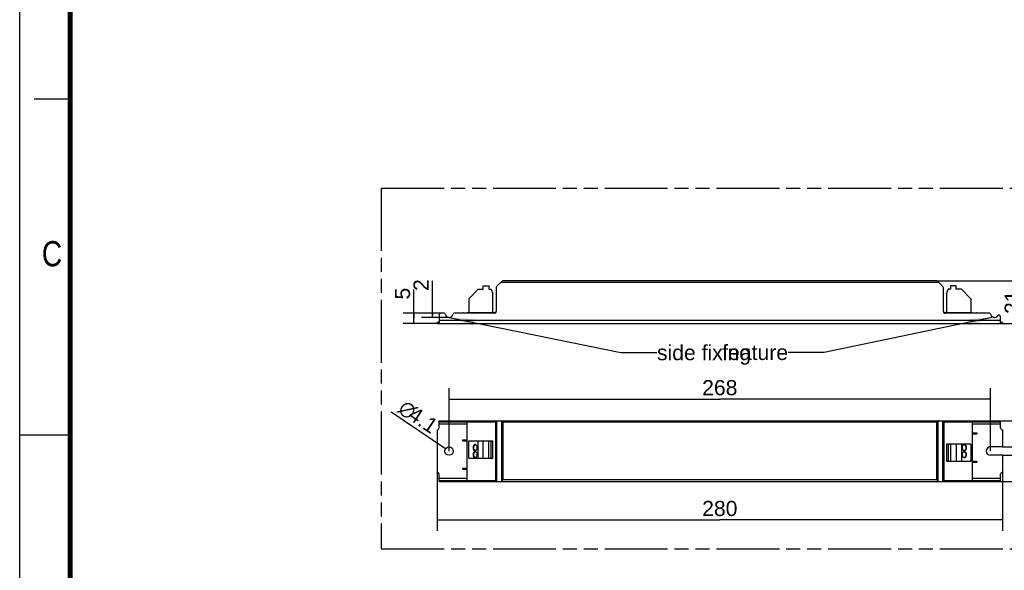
# Model space of a CAD drawing. Header units: millimetres. Extents: x 0 to 210, y 0 to 297.
# Tile 2 of 4: x 0 to 136, y 130 to 206. Entities that reach past the tile are written whole.
import ezdxf
from ezdxf.enums import TextEntityAlignment as Align

# ---------------------------------------------------------------- set-up
doc = ezdxf.new("R2010")
doc.units = ezdxf.units.MM
doc.header["$LTSCALE"] = 19.36
doc.linetypes.add('PHANTOM', pattern=[0.8, 0.45, -0.05, 0.1, -0.05, 0.1, -0.05])
doc.layers.get('0').update_dxf_attribs({"linetype": 'CONTINUOUS'})
for name, color, linetype in [('DEFAULT_3', 7, 'PHANTOM'), ('Z_DIM_2D', 7, 'CONTINUOUS'), ('Z_NOTICE', 7, 'CONTINUOUS')]:
    doc.layers.add(name, color=color, linetype=linetype)
doc.styles.get("Standard").update_dxf_attribs({"font": 'txt', "width": 0.7})
doc.styles.add('TEXTSTYLE_2', font='txt', dxfattribs={"width": 0.75})
doc.styles.add('TEXTSTYLE_3', font='helveticaneueltw1g-ltcn.otf')
doc.styles.add('TEXTSTYLE_4', font='gdt', dxfattribs={"width": 0.7})
doc.dimstyles.new('DIMSTYLE_1', dxfattribs={"dimtxt": 2.1, "dimasz": 3.5, "dimexe": 1.5, "dimexo": 0, "dimgap": 0.525, "dimtad": 1, "dimdec": 3, "dimlfac": 3.571429, "dimdsep": 46, "dimtxsty": 'TEXTSTYLE_3', "dimblk": '_FILLED', "dimblk1": '_FILLED', "dimblk2": '_FILLED', "dimcen": 0.09, "dimclrt": 5, "dimadec": 0, "dimazin": 0, "dimtp": 0.5, "dimtm": 0.5, "dimtfac": 1, "dimtdec": 3, "dimtofl": 0, "dimtmove": 0, "dimatfit": 3, "dimldrblk": '_FILLED', "dimfxl": 0, "dimtolj": 1, "dimarcsym": 0})
doc.dimstyles.new('DIMSTYLE_2', dxfattribs={"dimtxt": 2.1, "dimasz": 3.5, "dimexe": 1.5, "dimexo": 0, "dimgap": 0.525, "dimtad": 1, "dimdec": 3, "dimlfac": 3.571429, "dimdsep": 46, "dimtxsty": 'TEXTSTYLE_3', "dimblk": '_FILLED', "dimblk1": '_FILLED', "dimblk2": '_FILLED', "dimcen": 0.09, "dimclrt": 5, "dimadec": 0, "dimazin": 0, "dimtp": 0.2, "dimtm": 0.2, "dimtfac": 1, "dimtdec": 3, "dimtofl": 0, "dimtmove": 0, "dimatfit": 3, "dimldrblk": '_FILLED', "dimfxl": 0, "dimtolj": 1, "dimarcsym": 0})
doc.dimstyles.new('DIMSTYLE_3', dxfattribs={"dimtxt": 2.1, "dimasz": 3.5, "dimexe": 1.5, "dimexo": 0, "dimgap": 0.525, "dimtad": 1, "dimdec": 3, "dimlfac": 3.571429, "dimdsep": 46, "dimtxsty": 'TEXTSTYLE_3', "dimblk": '_FILLED', "dimblk1": '_FILLED', "dimblk2": '_FILLED', "dimcen": 0.09, "dimclrt": 5, "dimadec": 0, "dimazin": 0, "dimtp": 0.1, "dimtm": 0.1, "dimtfac": 1, "dimtdec": 3, "dimtofl": 0, "dimtmove": 0, "dimatfit": 3, "dimldrblk": '_FILLED', "dimfxl": 0, "dimtolj": 1, "dimarcsym": 0})
doc.dimstyles.new('DIMSTYLE_4', dxfattribs={"dimtxt": 2.1, "dimasz": 3.5, "dimexe": 1.5, "dimexo": 0, "dimtad": 1, "dimdec": 3, "dimlfac": 3.571429, "dimdsep": 46, "dimtxsty": 'TEXTSTYLE_3', "dimblk": '_FILLED', "dimblk1": '_FILLED', "dimblk2": '_FILLED', "dimcen": 0.09, "dimclrt": 5, "dimadec": 0, "dimazin": 0, "dimtp": 0.1, "dimtm": 0.1, "dimtfac": 1, "dimtdec": 3, "dimtofl": 0, "dimtmove": 0, "dimatfit": 3, "dimldrblk": '_FILLED', "dimfxl": 0, "dimtolj": 1, "dimarcsym": 0})
doc.dimstyles.get("Standard").update_dxf_attribs({"dimtxt": 3.5, "dimasz": 3.5, "dimexe": 1.5, "dimexo": 0, "dimtad": 1, "dimdec": 3, "dimdsep": 46, "dimtxsty": 'Standard', "dimblk": '_FILLED', "dimblk1": '_FILLED', "dimblk2": '_FILLED', "dimcen": 0.09, "dimclrt": 5, "dimadec": 0, "dimazin": 0, "dimtol": 1, "dimtp": 0.001, "dimtm": 0.001, "dimtfac": 1, "dimtdec": 3, "dimtofl": 0, "dimtmove": 0, "dimatfit": 3, "dimldrblk": '_FILLED', "dimfxl": 0, "dimtolj": 1, "dimarcsym": 0})

# ---------------------------------------------------------------- blocks, each defined once
blk = doc.blocks.new('*D2')
at = {"layer": 'Z_DIM_2D', "color": 2, "linetype": 'Continuous'}
for p, q in [((57.85, 143.29), (57.85, 135.2)), ((136.25, 143.29), (136.25, 135.2)), ((57.85, 136.7), (97.05, 136.7)), ((136.25, 136.7), (97.05, 136.7))]:
    blk.add_line(p, q, dxfattribs=at)
at = {"layer": 'Z_DIM_2D', "color": 5, "linetype": 'Continuous', "style": 'TEXTSTYLE_3'}
blk.add_text('280', height=2.1, dxfattribs=at).set_placement((97.05, 137.23), align=Align.CENTER)
blk = doc.blocks.new('_FILLED')
at = {"color": 0, "linetype": 'ByBlock'}
blk.add_solid([(0, 0), (-1, 0.125), (-1, -0.125)], dxfattribs=at)
blk = doc.blocks.new('_NONE')
blk = doc.blocks.new('*D3')
at = {"layer": 'Z_DIM_2D', "color": 2, "linetype": 'Continuous'}
for p, q in [((135.57, 150.43), (146.49, 150.43)), ((144.99, 150.43), (144.99, 146.23)), ((144.99, 142.03), (144.99, 146.23)), ((135.57, 142.03), (146.49, 142.03))]:
    blk.add_line(p, q, dxfattribs=at)
at = {"layer": 'Z_DIM_2D', "color": 5, "linetype": 'Continuous', "style": 'TEXTSTYLE_3'}
blk.add_text('30', height=2.1, rotation=90, dxfattribs=at).set_placement((144.46, 146.23), align=Align.CENTER)
blk = doc.blocks.new('*D4')
at = {"layer": 'Z_DIM_2D', "color": 2, "linetype": 'Continuous'}
for p, q in [((127.12, 169.8), (140.67, 169.8)), ((139.17, 169.8), (139.17, 166.86)), ((139.17, 163.92), (139.17, 166.86)), ((135.97, 163.92), (140.67, 163.92))]:
    blk.add_line(p, q, dxfattribs=at)
at = {"layer": 'Z_DIM_2D', "color": 5, "linetype": 'Continuous', "style": 'TEXTSTYLE_3'}
blk.add_text('21', height=2.1, rotation=90, dxfattribs=at).set_placement((138.64, 166.86), align=Align.CENTER)
blk = doc.blocks.new('*D5')
at = {"layer": 'Z_DIM_2D', "color": 2, "linetype": 'Continuous'}
for p, q in [((59.53, 146.23), (59.53, 154.94)), ((134.57, 146.23), (134.57, 154.94)), ((59.53, 153.44), (97.05, 153.44)), ((134.57, 153.44), (97.05, 153.44))]:
    blk.add_line(p, q, dxfattribs=at)
at = {"layer": 'Z_DIM_2D', "color": 5, "linetype": 'Continuous', "style": 'TEXTSTYLE_3'}
blk.add_text('268', height=2.1, dxfattribs=at).set_placement((97.05, 153.97), align=Align.CENTER)
blk = doc.blocks.new('*D6')
at = {"layer": 'Z_DIM_2D', "color": 2, "linetype": 'Continuous'}
for p, q in [((136.25, 146.8), (142.03, 146.8)), ((140.53, 146.8), (140.53, 146.23)), ((140.53, 145.65), (140.53, 146.23)), ((140.53, 146.23), (140.53, 137.47)), ((136.25, 145.65), (142.03, 145.65))]:
    blk.add_line(p, q, dxfattribs=at)
at = {"layer": 'Z_DIM_2D', "color": 5, "linetype": 'Continuous', "style": 'TEXTSTYLE_3'}
blk.add_text('4.1', height=2.1, rotation=90, dxfattribs=at).set_placement((140, 140.99), align=Align.RIGHT)
blk = doc.blocks.new('*D7')
at = {"layer": 'Z_DIM_2D', "color": 2, "linetype": 'Continuous'}
blk.add_line((59.05, 146.55), (51.49, 151.62), dxfattribs=at)
at = {"layer": 'Z_DIM_2D', "color": 5, "linetype": 'Continuous'}
for s, style, p in [('n', 'TEXTSTYLE_4', (54.11, 150.5)), ('4.1', 'TEXTSTYLE_3', (57.04, 148.53))]:
    blk.add_text(s, height=2.1, rotation=-33.8502, dxfattribs=dict(at, style=style)).set_placement(p, align=Align.RIGHT)
blk = doc.blocks.new('*D8')
at = {"layer": 'Z_DIM_2D', "color": 2, "linetype": 'Continuous'}
for p, q in [((54.64, 164.62), (54.64, 168.64)), ((58.41, 165.32), (53.14, 165.32)), ((54.64, 165.32), (54.64, 164.62)), ((58.13, 163.92), (53.14, 163.92)), ((54.64, 163.92), (54.64, 164.62))]:
    blk.add_line(p, q, dxfattribs=at)
at = {"layer": 'Z_DIM_2D', "color": 5, "linetype": 'Continuous', "style": 'TEXTSTYLE_3'}
blk.add_text('5', height=2.1, rotation=90, dxfattribs=at).set_placement((54.11, 167.23))
blk = doc.blocks.new('*D9')
at = {"layer": 'Z_DIM_2D', "color": 2, "linetype": 'Continuous'}
for p, q in [((57.22, 165.04), (57.22, 169.83)), ((58.63, 165.32), (55.72, 165.32)), ((57.22, 165.32), (57.22, 165.04)), ((59.53, 164.76), (55.72, 164.76)), ((57.22, 164.76), (57.22, 165.04))]:
    blk.add_line(p, q, dxfattribs=at)
at = {"layer": 'Z_DIM_2D', "color": 5, "linetype": 'Continuous', "style": 'TEXTSTYLE_3'}
blk.add_text('2', height=2.1, rotation=90, dxfattribs=at).set_placement((56.69, 168.42))

msp = doc.modelspace()

# ---------------------------------------------------------------- linework, layer by layer
at = {"color": 2, "linetype": 'Continuous'}
for p, q in [((0, 0), (0, 297)), ((7, 195), (2, 195)), ((0, 148.5), (7, 148.5))]:
    msp.add_line(p, q, dxfattribs=at)
at = {"color": 7, "linetype": 'Continuous'}
for p, q in [((66.11106, 169.01603), (66.83625, 169.74121)), ((127.12447, 169.79862), (66.97484, 169.79862)), ((127.26306, 169.74121), (127.98825, 169.01603)), ((62.24566, 167.34918), (63.56166, 168.66518)), ((63.56166, 168.66518), (64.26166, 168.66518)), ((64.26166, 168.66518), (64.26166, 169.11318)), ((64.26166, 169.11318), (65.04566, 169.11318)), ((65.04566, 169.11318), (65.04566, 168.66518)), ((65.04566, 168.66518), (65.37126, 168.66518)), ((65.37126, 168.66518), (65.60566, 168.02118)), ((65.60566, 165.44462), (65.60566, 168.02118)), ((66.05366, 168.87743), (66.05366, 165.59862)), ((128.04566, 165.59862), (128.04566, 168.87743)), ((128.49366, 168.02118), (128.72805, 168.66518)), ((128.49366, 168.02118), (128.49366, 165.44462)), ((129.05366, 168.66518), (128.72805, 168.66518)), ((129.83766, 169.11318), (129.05366, 169.11318)), ((129.05366, 169.11318), (129.05366, 168.66518)), ((129.83766, 168.66518), (129.83766, 169.11318)), ((130.53766, 168.66518), (129.83766, 168.66518)), ((130.53766, 168.66518), (131.85366, 167.34918)), ((62.24566, 167.34918), (62.24566, 165.44462)), ((131.85366, 167.34918), (131.85366, 165.44462)), ((58.8438, 165.31862), (58.40966, 165.31862)), ((65.77366, 165.31862), (60.21543, 165.31862)), ((61.41966, 165.34662), (61.41966, 165.31862)), ((61.47566, 165.40262), (62.04966, 165.40262)), ((62.04966, 165.44462), (62.04966, 165.31862)), ((62.04966, 165.44462), (66.0075, 165.44462)), ((128.09181, 165.44462), (132.04966, 165.44462)), ((134.44388, 165.31862), (128.32566, 165.31862)), ((132.04966, 165.44462), (132.04966, 165.31862)), ((132.04966, 165.40262), (132.62366, 165.40262)), ((132.67966, 165.31862), (132.67966, 165.34662)), ((57.84966, 163.91862), (57.84966, 164.05862)), ((58.12966, 164.05862), (57.84966, 164.05862)), ((57.84966, 163.91862), (136.24966, 163.91862)), ((58.12966, 165.03862), (58.12966, 163.91862)), ((135.96966, 163.91862), (135.96966, 164.83366)), ((136.24966, 164.05862), (135.96966, 164.05862)), ((136.24966, 164.05862), (136.24966, 163.91862)), ((58.12966, 149.44869), (58.12966, 150.42869)), ((58.12966, 150.42869), (135.96966, 150.42869)), ((58.12966, 150.28869), (66.0075, 150.28869)), ((58.98086, 150.28869), (58.98097, 150.42869)), ((60.07845, 150.42869), (60.07834, 150.28869)), ((62.04966, 142.16869), (62.04966, 150.28869)), ((66.0075, 142.16869), (66.0075, 150.28869)), ((66.05366, 142.02869), (66.05366, 150.42869)), ((66.97484, 150.23269), (66.83625, 150.37128)), ((127.26306, 150.37128), (127.12447, 150.23269)), ((128.04566, 150.42869), (128.04566, 142.02869)), ((128.09181, 150.28869), (135.96966, 150.28869)), ((128.09181, 150.28869), (128.09181, 142.16869)), ((132.04966, 150.28869), (132.04966, 142.16869)), ((134.58086, 150.28869), (134.58097, 150.42869)), ((135.56862, 150.28869), (135.56862, 150.42869)), ((135.96966, 149.44869), (135.96966, 150.42869)), ((57.84966, 149.16869), (57.84966, 146.80269)), ((136.24966, 149.16869), (136.24966, 146.80269)), ((61.41966, 147.62869), (61.41966, 147.76869)), ((61.41966, 147.76869), (62.04966, 147.76869)), ((61.41966, 147.62869), (62.04966, 147.62869)), ((62.24566, 145.24869), (62.24566, 147.62869)), ((62.24566, 147.62869), (65.60566, 147.62869)), ((63.56166, 145.24869), (63.56166, 147.62869)), ((64.26166, 145.24869), (64.26166, 147.62869)), ((65.04566, 145.24869), (65.04566, 147.62869)), ((65.37126, 145.24869), (65.37126, 147.62869)), ((65.60566, 145.24869), (65.60566, 147.62869)), ((132.04966, 148.74869), (132.67966, 148.74869)), ((132.04966, 148.60869), (132.67966, 148.60869)), ((132.67966, 148.74869), (132.67966, 148.60869)), ((57.84966, 146.80269), (57.87766, 146.80269)), ((57.93366, 145.71069), (57.93366, 146.74669)), ((131.85366, 147.20869), (128.49366, 147.20869)), ((128.49366, 147.20869), (128.49366, 144.82869)), ((128.72805, 147.20869), (128.72805, 144.82869)), ((129.05366, 147.20869), (129.05366, 144.82869)), ((129.83766, 147.20869), (129.83766, 144.82869)), ((130.53766, 147.20869), (130.53766, 144.82869)), ((131.85366, 147.20869), (131.85366, 144.82869)), ((136.24966, 146.80269), (134.56966, 146.80269)), ((57.84966, 145.65469), (57.84966, 143.28869)), ((57.84966, 145.65469), (57.87766, 145.65469)), ((62.24566, 145.24869), (65.60566, 145.24869)), ((128.49366, 144.82869), (131.85366, 144.82869)), ((132.04966, 144.82869), (132.67966, 144.82869)), ((132.04966, 144.68869), (132.67966, 144.68869)), ((132.67966, 144.82869), (132.67966, 144.68869)), ((136.24966, 145.65469), (134.56966, 145.65469)), ((136.24966, 145.65469), (136.24966, 143.28869)), ((61.41966, 143.70869), (61.41966, 143.84869)), ((61.41966, 143.84869), (62.04966, 143.84869)), ((61.41966, 143.70869), (62.04966, 143.70869)), ((58.12966, 142.02869), (58.12966, 143.00869)), ((58.12966, 142.16869), (66.0075, 142.16869)), ((58.12966, 142.02869), (135.96966, 142.02869)), ((58.98086, 142.02869), (58.98097, 142.16869)), ((60.07845, 142.16869), (60.07834, 142.02869)), ((66.97484, 142.22469), (66.83625, 142.0861)), ((127.12447, 142.22469), (127.26306, 142.0861)), ((128.09181, 142.16869), (135.96966, 142.16869)), ((134.58086, 142.02869), (134.58097, 142.16869)), ((135.56862, 142.02869), (135.56862, 142.16869)), ((135.96966, 142.02869), (135.96966, 143.00869))]:
    msp.add_line(p, q, dxfattribs=at)
at = {"color": 9, "linetype": 'Continuous'}
for p, q in [((127.40166, 169.60262), (66.69766, 169.60262)), ((58.12966, 164.36662), (135.96966, 164.36662)), ((58.40966, 150.42869), (58.40966, 150.28869)), ((58.84396, 150.42869), (58.8438, 150.28869)), ((60.21544, 150.28869), (60.21544, 150.42869)), ((65.77366, 150.28869), (65.77366, 150.42869)), ((66.11106, 150.42869), (66.11106, 142.02869)), ((66.83625, 142.0861), (66.83625, 150.37128)), ((66.97484, 150.23269), (66.97484, 142.22469)), ((127.12447, 150.23269), (66.97484, 150.23269)), ((127.12447, 142.22469), (127.12447, 150.23269)), ((127.26306, 150.37128), (127.26306, 142.0861)), ((127.98825, 142.02869), (127.98825, 150.42869)), ((128.32566, 150.42869), (128.32566, 150.28869)), ((134.44388, 150.42869), (134.44388, 150.28869)), ((62.04966, 149.98069), (58.12966, 149.98069)), ((135.96966, 149.98069), (132.04966, 149.98069)), ((61.47566, 147.76869), (61.47566, 147.62869)), ((132.62366, 148.60869), (132.62366, 148.74869)), ((132.62366, 144.68869), (132.62366, 144.82869)), ((61.47566, 143.84869), (61.47566, 143.70869)), ((58.12966, 142.47669), (62.04966, 142.47669)), ((58.40966, 142.16869), (58.40966, 142.02869)), ((58.84396, 142.16869), (58.8438, 142.02869)), ((60.21543, 142.02869), (60.21543, 142.16869)), ((65.77366, 142.02869), (65.77366, 142.16869)), ((127.12447, 142.22469), (66.97484, 142.22469)), ((128.32566, 142.16869), (128.32566, 142.02869)), ((132.04966, 142.47669), (135.96966, 142.47669)), ((134.44388, 142.16869), (134.44388, 142.02869))]:
    msp.add_line(p, q, dxfattribs=at)
at = {"color": 7, "linetype": 'Continuous', "const_width": 0.7}
msp.add_lwpolyline([(7, 7), (7, 290)], dxfattribs=at)
at = {"color": 7, "linetype": 'Continuous'}
msp.add_circle((59.52966, 146.22869), 0.574, dxfattribs=at)
for centre, radius, start, end in [((66.97484, 169.60262), 0.196, 90, 135.0000001), ((127.12447, 169.60262), 0.196, 45, 90), ((66.24966, 168.87743), 0.196, 135, 180), ((127.84966, 168.87743), 0.196, 0, 45), ((58.40966, 165.03862), 0.28, 90, 180), ((58.8438, 165.17862), 0.14, 11.7563819, 90), ((59.52966, 165.31862), 0.56, 191.4821032, 348.463041), ((60.21551, 165.17862), 0.14, 90.0515634, 168.4630409), ((61.47566, 165.34662), 0.056, 90, 180), ((65.77366, 165.59862), 0.28, 269.9999464, 360), ((128.32566, 165.59862), 0.28, 180, 270.0000008), ((132.62366, 165.34662), 0.056, 0, 90), ((134.4438, 165.17862), 0.14, 11.7563819, 89.9999987), ((135.12966, 165.31862), 0.56, 191.4821032, 321.615914), ((135.74566, 164.83366), 0.224, 0, 142.2168401), ((57.84966, 149.44869), 0.28, 270, 360), ((136.24966, 149.44869), 0.28, 180, 270), ((57.87766, 146.74669), 0.056, 0, 90), ((63.23775, 146.91687), 0.22204, 103.4700112, 108.0727542), ((63.23775, 145.93687), 0.22204, 103.4700112, 108.0727542), ((63.23766, 146.52017), 0.22168, 252.2946588, 256.5322044), ((130.86165, 146.91721), 0.22168, 72.2946588, 76.5322044), ((130.86156, 146.52051), 0.22204, 283.4700112, 288.0727542), ((130.86165, 145.93721), 0.22168, 72.2946588, 76.5322044), ((134.56966, 146.22869), 0.574, 90, 270), ((57.87766, 145.71069), 0.056, 270, 360), ((63.23766, 145.54017), 0.22168, 252.2946588, 256.5322044), ((130.86156, 145.54051), 0.22204, 283.4700112, 288.0727542), ((57.84966, 143.00869), 0.28, 0, 90), ((136.24966, 143.00869), 0.28, 90, 180)]:
    msp.add_arc(centre, radius, start, end, dxfattribs=at)
for centre, major_axis, start_param, end_param in [((66.69766, 150.23269), (0, 0.196), -0.785398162, 0), ((127.40166, 150.23269), (0.196, 0), 1.570796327, 2.3561945), ((66.69766, 142.22469), (0, 0.196), -3.141592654, -2.356194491)]:
    msp.add_ellipse(centre, major_axis=major_axis, ratio=1, start_param=start_param, end_param=end_param, dxfattribs=at)
for points, knots in [([(63.13661, 147.13869), (63.09726, 147.13869), (63.01273, 147.11313), (62.91593, 147.01526), (62.85377, 146.87779), (62.83962, 146.7728), (62.83962, 146.71869)], [0, 0, 0, 0, 0.209465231, 0.444648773, 0.712016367, 1, 1, 1, 1]), ([(62.83962, 146.71869), (62.83962, 146.66458), (62.85377, 146.55959), (62.91593, 146.42212), (63.01273, 146.32425), (63.09726, 146.29869), (63.13661, 146.29869)], [0, 0, 0, 0, 0.28798034, 0.555344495, 0.790530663, 1, 1, 1, 1]), ([(63.13661, 146.15869), (63.09726, 146.15869), (63.01273, 146.13313), (62.91593, 146.03526), (62.85377, 145.89779), (62.83962, 145.7928), (62.83962, 145.73869)], [0, 0, 0, 0, 0.209465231, 0.444648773, 0.712016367, 1, 1, 1, 1]), ([(62.93862, 146.71869), (62.93862, 146.76519), (62.94918, 146.85609), (62.99582, 146.97933), (63.06889, 147.07605), (63.13514, 147.11695), (63.16887, 147.12795)], [0, 0, 0, 0, 0.280478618, 0.54592359, 0.786025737, 1, 1, 1, 1]), ([(63.17024, 146.30899), (63.13637, 146.3198), (63.06973, 146.36047), (62.99619, 146.45727), (62.94925, 146.58083), (62.93862, 146.67203), (62.93862, 146.71869)], [0, 0, 0, 0, 0.21383375, 0.45384557, 0.719352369, 1, 1, 1, 1]), ([(62.93862, 145.73869), (62.93862, 145.78519), (62.94918, 145.87609), (62.99582, 145.99933), (63.06889, 146.09605), (63.13514, 146.13695), (63.16887, 146.14795)], [0, 0, 0, 0, 0.280478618, 0.54592359, 0.786025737, 1, 1, 1, 1]), ([(63.43359, 146.71869), (63.43359, 146.77279), (63.41945, 146.87779), (63.35729, 147.01526), (63.26049, 147.11313), (63.17596, 147.13869), (63.13661, 147.13869)], [0, 0, 0, 0, 0.28798034, 0.555344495, 0.790530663, 1, 1, 1, 1]), ([(63.13661, 146.29869), (63.17596, 146.29869), (63.26049, 146.32425), (63.35729, 146.42212), (63.41945, 146.55959), (63.43359, 146.66458), (63.43359, 146.71869)], [0, 0, 0, 0, 0.209465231, 0.444648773, 0.712016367, 1, 1, 1, 1]), ([(63.43359, 145.73869), (63.43359, 145.79279), (63.41945, 145.89779), (63.35729, 146.03526), (63.26049, 146.13313), (63.17596, 146.15869), (63.13661, 146.15869)], [0, 0, 0, 0, 0.28798034, 0.555344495, 0.790530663, 1, 1, 1, 1]), ([(130.9627, 147.13869), (130.92335, 147.13869), (130.83882, 147.11313), (130.74202, 147.01526), (130.67986, 146.87779), (130.66572, 146.7728), (130.66572, 146.71869)], [0, 0, 0, 0, 0.209465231, 0.444648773, 0.712016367, 1, 1, 1, 1]), ([(130.66572, 146.71869), (130.66572, 146.66458), (130.67986, 146.55959), (130.74202, 146.42212), (130.83882, 146.32425), (130.92335, 146.29869), (130.9627, 146.29869)], [0, 0, 0, 0, 0.28798034, 0.555344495, 0.790530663, 1, 1, 1, 1]), ([(130.9627, 146.15869), (130.92335, 146.15869), (130.83882, 146.13313), (130.74202, 146.03526), (130.67986, 145.89779), (130.66572, 145.7928), (130.66572, 145.73869)], [0, 0, 0, 0, 0.209465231, 0.444648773, 0.712016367, 1, 1, 1, 1]), ([(130.92907, 147.12839), (130.96294, 147.11758), (131.02958, 147.07691), (131.10312, 146.98011), (131.15006, 146.85655), (131.16069, 146.76535), (131.16069, 146.71869)], [0, 0, 0, 0, 0.21383375, 0.45384557, 0.719352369, 1, 1, 1, 1]), ([(130.92907, 146.14839), (130.96294, 146.13758), (131.02958, 146.09691), (131.10312, 146.00011), (131.15006, 145.87655), (131.16069, 145.78535), (131.16069, 145.73869)], [0, 0, 0, 0, 0.21383375, 0.45384557, 0.719352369, 1, 1, 1, 1]), ([(131.16069, 146.71869), (131.16069, 146.67219), (131.15013, 146.58129), (131.10349, 146.45805), (131.03042, 146.36133), (130.96417, 146.32043), (130.93044, 146.30943)], [0, 0, 0, 0, 0.280478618, 0.54592359, 0.786025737, 1, 1, 1, 1]), ([(131.25969, 146.71869), (131.25969, 146.77279), (131.24554, 146.87779), (131.18338, 147.01526), (131.08658, 147.11313), (131.00206, 147.13869), (130.9627, 147.13869)], [0, 0, 0, 0, 0.28798034, 0.555344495, 0.790530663, 1, 1, 1, 1]), ([(130.9627, 146.29869), (131.00205, 146.29869), (131.08658, 146.32425), (131.18338, 146.42212), (131.24554, 146.55959), (131.25969, 146.66458), (131.25969, 146.71869)], [0, 0, 0, 0, 0.209465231, 0.444648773, 0.712016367, 1, 1, 1, 1]), ([(131.25969, 145.73869), (131.25969, 145.79279), (131.24554, 145.89779), (131.18338, 146.03526), (131.08658, 146.13313), (131.00206, 146.15869), (130.9627, 146.15869)], [0, 0, 0, 0, 0.28798034, 0.555344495, 0.790530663, 1, 1, 1, 1]), ([(62.83962, 145.73869), (62.83962, 145.68458), (62.85377, 145.57959), (62.91593, 145.44212), (63.01273, 145.34425), (63.09726, 145.31869), (63.13661, 145.31869)], [0, 0, 0, 0, 0.28798034, 0.555344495, 0.790530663, 1, 1, 1, 1]), ([(63.17024, 145.32899), (63.13637, 145.3398), (63.06973, 145.38047), (62.99619, 145.47727), (62.94925, 145.60083), (62.93862, 145.69203), (62.93862, 145.73869)], [0, 0, 0, 0, 0.21383375, 0.45384557, 0.719352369, 1, 1, 1, 1]), ([(63.13661, 145.31869), (63.17596, 145.31869), (63.26049, 145.34425), (63.35729, 145.44212), (63.41945, 145.57959), (63.43359, 145.68458), (63.43359, 145.73869)], [0, 0, 0, 0, 0.209465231, 0.444648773, 0.712016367, 1, 1, 1, 1]), ([(130.66572, 145.73869), (130.66572, 145.68458), (130.67986, 145.57959), (130.74202, 145.44212), (130.83882, 145.34425), (130.92335, 145.31869), (130.9627, 145.31869)], [0, 0, 0, 0, 0.28798034, 0.555344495, 0.790530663, 1, 1, 1, 1]), ([(131.16069, 145.73869), (131.16069, 145.69219), (131.15013, 145.60129), (131.10349, 145.47805), (131.03042, 145.38133), (130.96417, 145.34043), (130.93044, 145.32943)], [0, 0, 0, 0, 0.280478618, 0.54592359, 0.786025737, 1, 1, 1, 1]), ([(130.9627, 145.31869), (131.00205, 145.31869), (131.08658, 145.34425), (131.18338, 145.44212), (131.24554, 145.57959), (131.25969, 145.68458), (131.25969, 145.73869)], [0, 0, 0, 0, 0.209465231, 0.444648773, 0.712016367, 1, 1, 1, 1]), ([(127.26306, 142.0861), (127.28174, 142.06742), (127.32561, 142.03833), (127.37707, 142.02869), (127.40166, 142.02869)], [0, 0, 0, 0, 0.517911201, 1, 1, 1, 1])]:
    msp.add_open_spline(points, degree=3, knots=knots, dxfattribs=at)
at = {"layer": 'DEFAULT_3', "color": 91, "linetype": 'PHANTOM', "true_color": 0x80ff80}
for p, q in [((50.12864, 182.68), (50.12864, 132.68)), ((50.12864, 182.68), (150.12864, 182.68)), ((50.12864, 132.68), (150.12864, 132.68))]:
    msp.add_line(p, q, dxfattribs=at)

# ---------------------------------------------------------------- texts
at = {"color": 5, "linetype": 'Continuous', "style": 'TEXTSTYLE_2', "width": 0.833333}
msp.add_text('C', height=3.5, dxfattribs=at).set_placement((3.07017, 171.83363))
at = {"layer": 'Z_NOTICE', "color": 5, "linetype": 'Continuous', "style": 'TEXTSTYLE_3'}
msp.add_text('side fixing', height=2.1, dxfattribs=at).set_placement((88.33825, 158.82243))
msp.add_text('feature', height=2.1, dxfattribs=at).set_placement((106.5143, 158.84973), align=Align.RIGHT)

# ---------------------------------------------------------------- dimensions: what is measured, and where the dimension line sits
at = {"layer": 'Z_DIM_2D', "color": 2, "linetype": 'Continuous'}
for base, p1, p2, angle, dimstyle, picture, middle in [((57.21947, 165.31862), (59.52939, 164.75862), (55.71947, 165.31862), 90, 'DIMSTYLE_3', '*D9', (57.21947, 169.12217)), ((139.1657, 163.91862), (127.12447, 169.79862), (135.96966, 163.91862), 270, 'DIMSTYLE_2', '*D4', (139.1657, 166.64313)), ((54.63582, 163.91862), (58.40966, 165.31862), (58.12966, 163.91862), 270, 'DIMSTYLE_3', '*D8', (54.63582, 167.93288)), ((144.9893, 142.02869), (135.56862, 150.42869), (135.56862, 142.02869), 270, 'DIMSTYLE_2', '*D3', (144.9893, 146.22478)), ((140.52621, 145.65469), (136.24966, 146.80269), (136.24966, 145.65469), 270, 'DIMSTYLE_3', '*D6', (140.52621, 138.99519))]:
    dim = msp.add_linear_dim(base=base, p1=p1, p2=p2, angle=angle, dimstyle=dimstyle, override={"dimblk1": 'NONE', "dimblk2": 'NONE', "dimsah": 1}, dxfattribs=at)
    dim.commit()
    dim.dimension.update_dxf_attribs({"geometry": picture, "text_midpoint": middle, "dimtype": 160})
for base, p1, p2, picture, middle in [((134.56966, 153.4438), (59.52966, 146.22869), (134.56966, 146.22869), '*D5', (97.05357, 153.4438)), ((136.24966, 136.70419), (57.84966, 143.28869), (136.24966, 143.28869), '*D2', (97.05357, 136.70419))]:
    dim = msp.add_linear_dim(base=base, p1=p1, p2=p2, dimstyle='DIMSTYLE_1', override={"dimblk1": 'NONE', "dimblk2": 'NONE', "dimsah": 1}, dxfattribs=at)
    dim.commit()
    dim.dimension.update_dxf_attribs({"geometry": picture, "text_midpoint": middle, "dimtype": 160})
dim = msp.add_radius_dim(center=(59.52966, 146.22869), mpoint=(59.05295, 146.54842), text='<>%%c4.1', dimstyle='DIMSTYLE_4', override={"dimpost": '<>', "dimblk1": 'NONE', "dimsah": 1}, dxfattribs=at)
dim.commit()
dim.dimension.update_dxf_attribs({"geometry": '*D7', "text_midpoint": (54.99383, 151.16737), "dimtype": 164})

# ---------------------------------------------------------------- leaders
at = {"layer": 'Z_NOTICE', "color": 2, "linetype": 'Continuous'}
for points in [[(59.52939, 164.75862), (83.33825, 159.87243), (88.33825, 159.87243)], [(134.99939, 164.77398), (111.5143, 159.89973), (106.5143, 159.89973)]]:
    msp.add_leader(points, dimstyle='Standard', override={"dimtad": 0}, dxfattribs=at)

doc.saveas('drawing.dxf')
